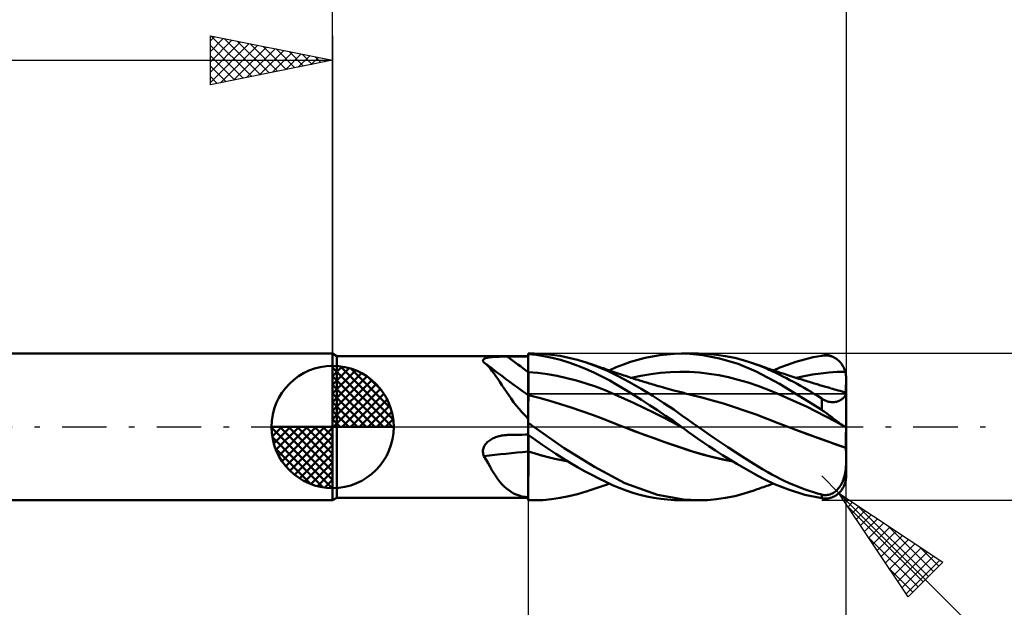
# Model space of a CAD drawing. Header units: millimetres. Extents: x -53 to 71, y -37 to 40.
# Tile 3 of 5: x -13 to 27, y -7 to 17. Entities that reach past the tile are written whole.
import ezdxf

# ---------------------------------------------------------------- set-up
doc = ezdxf.new("R2010")
doc.units = ezdxf.units.MM
doc.header["$LTSCALE"] = 4.55
doc.linetypes.add('LONGDASH_DASH', pattern=[0.85, 0.4, -0.2, 0.05, -0.2])
for name, color, linetype in [('1', 4, 'CONTINUOUS'), ('2', 7, 'CONTINUOUS'), ('4', 2, 'LONGDASH_DASH'), ('CUT', 1, 'CONTINUOUS'), ('NOCUT', 7, 'CONTINUOUS'), ('SK1', 4, 'CONTINUOUS'), ('SK2', 7, 'CONTINUOUS'), ('SK4', 2, 'LONGDASH_DASH')]:
    doc.layers.add(name, color=color, linetype=linetype)

msp = doc.modelspace()

# ---------------------------------------------------------------- linework, layer by layer
at = {"layer": '1', "color": 4, "linetype": 'CONTINUOUS', "lineweight": 50}
for p, q in [((0.173, 2.9), (0, 3)), ((0, -3), (0, 3)), ((0.173, 2.9), (8, 2.9)), ((0.173, -2.9), (0.173, 2.9)), ((6.252, 2.813), (6.283, 2.822)), ((6.283, 2.822), (6.316, 2.83)), ((6.316, 2.83), (6.353, 2.837)), ((6.353, 2.837), (6.391, 2.844)), ((6.391, 2.844), (6.431, 2.849)), ((6.431, 2.849), (6.473, 2.854)), ((6.473, 2.854), (6.516, 2.859)), ((6.516, 2.859), (6.561, 2.863)), ((6.561, 2.863), (6.606, 2.866)), ((6.606, 2.866), (6.652, 2.869)), ((6.652, 2.869), (6.7, 2.871)), ((6.7, 2.871), (6.747, 2.874)), ((6.747, 2.874), (6.796, 2.875)), ((6.796, 2.875), (6.844, 2.877)), ((6.844, 2.877), (6.893, 2.878)), ((6.893, 2.878), (6.943, 2.879)), ((6.943, 2.879), (6.993, 2.88)), ((6.993, 2.88), (7.043, 2.881)), ((7.043, 2.881), (7.093, 2.881)), ((7.093, 2.881), (7.143, 2.881)), ((7.143, 2.881), (7.265, 2.882)), ((7.265, 2.882), (7.388, 2.882)), ((7.388, 2.882), (7.51, 2.882)), ((7.51, 2.882), (7.633, 2.882)), ((7.633, 2.882), (7.755, 2.883)), ((7.755, 2.883), (7.878, 2.883)), ((7.878, 2.883), (8, 2.883)), ((8, 3), (8.231, 3)), ((8, 2.983), (8, 3)), ((8, 2.978), (8, 2.995)), ((8, 2.99), (8, 2.995)), ((8.319, 2.95), (8, 2.983)), ((8, 2.982), (8, 2.983)), ((8, 2.981), (8, 2.982)), ((8, 2.98), (8, 2.981)), ((8, 2.979), (8, 2.98)), ((8, 2.98), (8, 2.98)), ((8, 2.978), (8, 2.979)), ((8.001, 2.873), (8, 2.978)), ((8.001, 2.873), (8, 2.978)), ((8, 2.965), (8, 2.978)), ((8, 2.951), (8, 2.965)), ((8, 2.938), (8, 2.951)), ((8, 2.924), (8, 2.938)), ((8, 2.91), (8, 2.924)), ((8, 2.897), (8, 2.91)), ((8, 2.883), (8, 2.897)), ((8, 2.883), (8, 2.883)), ((8, 2.495), (8, 2.883)), ((8.001, 2.768), (8.001, 2.873)), ((8.001, 2.768), (8.001, 2.873)), ((8.599, 2.988), (8.255, 3)), ((8.64, 2.898), (8.319, 2.95)), ((8.949, 2.956), (8.599, 2.988)), ((8.975, 2.828), (8.64, 2.898)), ((9.302, 2.904), (8.949, 2.956)), ((9.316, 2.741), (8.975, 2.828)), ((9.657, 2.834), (9.302, 2.904)), ((10.011, 2.746), (9.657, 2.834)), ((12.485, 2.748), (12.782, 2.823)), ((12.782, 2.823), (13.079, 2.885)), ((13.079, 2.885), (13.377, 2.934)), ((13.377, 2.934), (13.674, 2.97)), ((13.674, 2.97), (13.971, 2.992)), ((13.971, 2.992), (14.265, 3)), ((14.615, 2.99), (14.265, 3)), ((14.274, 3), (14.947, 3)), ((15.134, 2.936), (14.615, 2.99)), ((15.327, 2.988), (14.958, 3)), ((15.826, 2.801), (15.134, 2.936)), ((15.699, 2.955), (15.327, 2.988)), ((16.072, 2.9), (15.699, 2.955)), ((16.443, 2.825), (16.072, 2.9)), ((16.792, 2.734), (16.443, 2.825)), ((19.295, 2.766), (19.649, 2.851)), ((19.649, 2.851), (20, 2.917)), ((20, 2.917), (20.053, 2.924)), ((20.053, 2.924), (20.106, 2.928)), ((20.106, 2.928), (20.158, 2.929)), ((20.21, 2.926), (20.158, 2.929)), ((20.262, 2.92), (20.21, 2.926)), ((20.313, 2.911), (20.262, 2.92)), ((20.364, 2.899), (20.313, 2.911)), ((20.414, 2.883), (20.364, 2.899)), ((20.463, 2.863), (20.414, 2.883)), ((20.511, 2.841), (20.463, 2.863)), ((20.558, 2.815), (20.511, 2.841)), ((6.148, 2.717), (6.149, 2.734)), ((6.152, 2.699), (6.148, 2.717)), ((6.149, 2.734), (6.155, 2.75)), ((6.161, 2.681), (6.152, 2.699)), ((6.155, 2.75), (6.165, 2.765)), ((6.173, 2.663), (6.161, 2.681)), ((6.165, 2.765), (6.181, 2.778)), ((6.19, 2.644), (6.173, 2.663)), ((6.181, 2.778), (6.2, 2.791)), ((6.274, 2.572), (6.19, 2.644)), ((6.2, 2.791), (6.224, 2.802)), ((6.224, 2.802), (6.252, 2.813)), ((6.356, 2.491), (6.274, 2.572)), ((6.437, 2.401), (6.356, 2.491)), ((8, 2.459), (8, 2.495)), ((8, 2.424), (8, 2.459)), ((8, 2.388), (8, 2.424)), ((8.002, 2.664), (8.001, 2.768)), ((8.002, 2.664), (8.001, 2.768)), ((8.003, 2.559), (8.002, 2.664)), ((8.003, 2.559), (8.002, 2.664)), ((8.003, 2.454), (8.003, 2.559)), ((8.003, 2.454), (8.003, 2.559)), ((8.004, 2.349), (8.003, 2.454)), ((8.004, 2.349), (8.003, 2.454)), ((9.658, 2.637), (9.316, 2.741)), ((10, 2.518), (9.658, 2.637)), ((10.34, 2.384), (10, 2.518)), ((10.364, 2.64), (10.011, 2.746)), ((10.806, 2.48), (10.364, 2.64)), ((10.42, 2.621), (10.364, 2.64)), ((10.476, 2.603), (10.42, 2.621)), ((10.551, 2.578), (10.476, 2.603)), ((10.627, 2.553), (10.551, 2.578)), ((10.702, 2.528), (10.627, 2.553)), ((10.777, 2.502), (10.702, 2.528)), ((10.853, 2.477), (10.777, 2.502)), ((11.243, 2.291), (10.806, 2.48)), ((10.928, 2.451), (10.853, 2.477)), ((11.003, 2.425), (10.928, 2.451)), ((11.078, 2.399), (11.003, 2.425)), ((11.315, 2.316), (11.602, 2.443)), ((11.602, 2.443), (11.895, 2.559)), ((11.895, 2.559), (12.189, 2.66)), ((12.189, 2.66), (12.485, 2.748)), ((16.58, 2.577), (15.826, 2.801)), ((17.326, 2.271), (16.58, 2.577)), ((17.096, 2.64), (16.792, 2.734)), ((17.439, 2.515), (17.096, 2.64)), ((17.191, 2.608), (17.096, 2.64)), ((17.285, 2.575), (17.191, 2.608)), ((17.349, 2.554), (17.285, 2.575)), ((17.412, 2.532), (17.349, 2.554)), ((17.475, 2.51), (17.412, 2.532)), ((17.683, 2.413), (17.439, 2.515)), ((17.538, 2.488), (17.475, 2.51)), ((17.601, 2.465), (17.538, 2.488)), ((17.664, 2.443), (17.601, 2.465)), ((17.727, 2.421), (17.664, 2.443)), ((17.79, 2.398), (17.727, 2.421)), ((18.027, 2.316), (18.291, 2.43)), ((18.291, 2.43), (18.598, 2.548)), ((18.598, 2.548), (18.941, 2.665)), ((18.941, 2.665), (19.295, 2.766)), ((20.604, 2.785), (20.558, 2.815)), ((20.648, 2.752), (20.604, 2.785)), ((20.691, 2.716), (20.648, 2.752)), ((20.732, 2.677), (20.691, 2.716)), ((20.77, 2.634), (20.732, 2.677)), ((20.807, 2.588), (20.77, 2.634)), ((20.841, 2.54), (20.807, 2.588)), ((20.872, 2.488), (20.841, 2.54)), ((20.901, 2.434), (20.872, 2.488)), ((20.926, 2.377), (20.901, 2.434)), ((6.517, 2.303), (6.437, 2.401)), ((6.597, 2.198), (6.517, 2.303)), ((6.678, 2.085), (6.597, 2.198)), ((6.759, 1.966), (6.678, 2.085)), ((8, 2.352), (8, 2.388)), ((8, 2.316), (8, 2.352)), ((8, 2.281), (8, 2.316)), ((8, 2.245), (8, 2.281)), ((8.001, 2.245), (8, 2.245)), ((8, 2.207), (8, 2.245)), ((8, 2.169), (8, 2.207)), ((8, 2.13), (8, 2.169)), ((8, 2.092), (8, 2.13)), ((8, 2.054), (8, 2.092)), ((8, 2.017), (8, 2.054)), ((8, 1.979), (8, 2.017)), ((8.001, 2.245), (8.001, 2.245)), ((8.002, 2.245), (8.001, 2.245)), ((8.003, 2.245), (8.002, 2.245)), ((8.004, 2.245), (8.003, 2.245)), ((8.004, 2.245), (8.004, 2.349)), ((8.004, 2.245), (8.004, 2.349)), ((8.005, 2.206), (8.004, 2.245)), ((8.398, 2.211), (8.004, 2.245)), ((8.004, 2.245), (8.004, 2.245)), ((8.005, 2.167), (8.005, 2.206)), ((8.005, 2.129), (8.005, 2.167)), ((8.005, 2.09), (8.005, 2.129)), ((8.006, 2.052), (8.005, 2.09)), ((8.006, 2.013), (8.006, 2.052)), ((8.006, 1.975), (8.006, 2.013)), ((8.791, 2.158), (8.398, 2.211)), ((9.184, 2.088), (8.791, 2.158)), ((9.577, 2.003), (9.184, 2.088)), ((10.678, 2.235), (10.34, 2.384)), ((11.013, 2.07), (10.678, 2.235)), ((11.334, 1.896), (11.013, 2.07)), ((11.158, 2.371), (11.078, 2.399)), ((11.237, 2.344), (11.158, 2.371)), ((11.317, 2.316), (11.237, 2.344)), ((11.679, 2.074), (11.243, 2.291)), ((11.396, 2.287), (11.317, 2.316)), ((11.476, 2.259), (11.396, 2.287)), ((11.555, 2.231), (11.476, 2.259)), ((11.635, 2.204), (11.555, 2.231)), ((11.714, 2.177), (11.635, 2.204)), ((12.139, 1.827), (11.679, 2.074)), ((11.773, 2.157), (11.714, 2.177)), ((11.843, 2.133), (11.773, 2.157)), ((11.913, 2.109), (11.843, 2.133)), ((11.983, 2.086), (11.913, 2.109)), ((12.053, 2.063), (11.983, 2.086)), ((12.123, 2.04), (12.053, 2.063)), ((12.193, 2.017), (12.123, 2.04)), ((12.263, 1.994), (12.193, 2.017)), ((12.213, 2.01), (12.611, 2.096)), ((12.611, 2.096), (13.009, 2.163)), ((13.009, 2.163), (13.407, 2.213)), ((13.407, 2.213), (13.805, 2.245)), ((13.805, 2.245), (14.203, 2.258)), ((14.601, 2.251), (14.203, 2.258)), ((14.998, 2.223), (14.601, 2.251)), ((15.396, 2.177), (14.998, 2.223)), ((15.794, 2.113), (15.396, 2.177)), ((16.192, 2.033), (15.794, 2.113)), ((16.59, 1.935), (16.192, 2.033)), ((18.276, 1.769), (17.326, 2.271)), ((17.836, 2.344), (17.683, 2.413)), ((17.847, 2.378), (17.79, 2.398)), ((17.979, 2.279), (17.836, 2.344)), ((17.905, 2.358), (17.847, 2.378)), ((17.979, 2.333), (17.905, 2.358)), ((18.054, 2.307), (17.979, 2.333)), ((18.122, 2.212), (17.979, 2.279)), ((18.128, 2.282), (18.054, 2.307)), ((18.267, 2.142), (18.122, 2.212)), ((18.203, 2.256), (18.128, 2.282)), ((18.277, 2.231), (18.203, 2.256)), ((18.411, 2.07), (18.267, 2.142)), ((18.352, 2.206), (18.277, 2.231)), ((18.426, 2.181), (18.352, 2.206)), ((18.556, 1.996), (18.411, 2.07)), ((18.501, 2.157), (18.426, 2.181)), ((18.581, 2.13), (18.501, 2.157)), ((18.661, 2.104), (18.581, 2.13)), ((18.742, 2.078), (18.661, 2.104)), ((18.822, 2.052), (18.742, 2.078)), ((18.902, 2.027), (18.822, 2.052)), ((18.982, 2.001), (18.902, 2.027)), ((18.953, 2.011), (19.289, 2.083)), ((19.289, 2.083), (19.624, 2.143)), ((19.624, 2.143), (19.96, 2.192)), ((19.96, 2.192), (20.295, 2.228)), ((20.295, 2.228), (20.631, 2.25)), ((20.631, 2.25), (20.966, 2.258)), ((20.948, 2.319), (20.926, 2.377)), ((20.966, 2.258), (20.948, 2.319)), ((20.975, 2.22), (20.966, 2.258)), ((20.983, 2.183), (20.975, 2.22)), ((20.989, 2.145), (20.983, 2.183)), ((20.994, 2.108), (20.989, 2.145)), ((20.997, 2.072), (20.994, 2.108)), ((20.999, 2.035), (20.997, 2.072)), ((21, 1.999), (20.999, 2.035)), ((6.842, 1.841), (6.759, 1.966)), ((6.927, 1.711), (6.842, 1.841)), ((7.015, 1.578), (6.927, 1.711)), ((8, 1.942), (8, 1.979)), ((8, 1.905), (8, 1.942)), ((8, 1.869), (8, 1.905)), ((8, 1.833), (8, 1.869)), ((8, 1.798), (8, 1.833)), ((8, 1.764), (8, 1.798)), ((8, 1.73), (8, 1.764)), ((8, 1.698), (8, 1.73)), ((8, 1.666), (8, 1.698)), ((8, 1.635), (8, 1.666)), ((8, 1.605), (8, 1.635)), ((8.006, 1.938), (8.006, 1.975)), ((8.007, 1.901), (8.006, 1.938)), ((8.007, 1.864), (8.007, 1.901)), ((8.007, 1.828), (8.007, 1.864)), ((8.007, 1.792), (8.007, 1.828)), ((8.007, 1.758), (8.007, 1.792)), ((8.008, 1.724), (8.007, 1.758)), ((8.008, 1.691), (8.008, 1.724)), ((8.008, 1.659), (8.008, 1.691)), ((8.008, 1.628), (8.008, 1.659)), ((8.008, 1.598), (8.008, 1.628)), ((9.971, 1.902), (9.577, 2.003)), ((10.364, 1.785), (9.971, 1.902)), ((10.757, 1.651), (10.364, 1.785)), ((11.15, 1.501), (10.757, 1.651)), ((11.653, 1.711), (11.334, 1.896)), ((11.977, 1.516), (11.653, 1.711)), ((12.613, 1.558), (12.139, 1.827)), ((12.333, 1.972), (12.263, 1.994)), ((12.413, 1.947), (12.333, 1.972)), ((12.492, 1.922), (12.413, 1.947)), ((12.55, 1.904), (12.492, 1.922)), ((12.607, 1.886), (12.55, 1.904)), ((12.665, 1.868), (12.607, 1.886)), ((12.722, 1.851), (12.665, 1.868)), ((12.78, 1.833), (12.722, 1.851)), ((12.837, 1.816), (12.78, 1.833)), ((12.895, 1.799), (12.837, 1.816)), ((12.952, 1.781), (12.895, 1.799)), ((13.021, 1.761), (12.952, 1.781)), ((13.089, 1.741), (13.021, 1.761)), ((13.158, 1.721), (13.089, 1.741)), ((13.226, 1.701), (13.158, 1.721)), ((13.312, 1.676), (13.226, 1.701)), ((13.399, 1.651), (13.312, 1.676)), ((13.485, 1.627), (13.399, 1.651)), ((13.571, 1.603), (13.485, 1.627)), ((16.988, 1.819), (16.59, 1.935)), ((17.385, 1.685), (16.988, 1.819)), ((17.783, 1.532), (17.385, 1.685)), ((20, 0.7), (18.276, 1.769)), ((18.701, 1.921), (18.556, 1.996)), ((18.847, 1.843), (18.701, 1.921)), ((18.992, 1.764), (18.847, 1.843)), ((19.062, 1.976), (18.982, 2.001)), ((19.136, 1.683), (18.992, 1.764)), ((19.143, 1.951), (19.062, 1.976)), ((19.281, 1.601), (19.136, 1.683)), ((19.233, 1.923), (19.143, 1.951)), ((19.299, 1.902), (19.233, 1.923)), ((19.365, 1.882), (19.299, 1.902)), ((19.432, 1.862), (19.365, 1.882)), ((19.498, 1.841), (19.432, 1.862)), ((19.564, 1.821), (19.498, 1.841)), ((19.63, 1.801), (19.564, 1.821)), ((19.696, 1.781), (19.63, 1.801)), ((19.762, 1.762), (19.696, 1.781)), ((19.812, 1.747), (19.762, 1.762)), ((19.863, 1.731), (19.812, 1.747)), ((19.913, 1.716), (19.863, 1.731)), ((19.964, 1.702), (19.913, 1.716)), ((20.016, 1.686), (19.964, 1.702)), ((20.068, 1.671), (20.016, 1.686)), ((20.12, 1.655), (20.068, 1.671)), ((20.172, 1.64), (20.12, 1.655)), ((20.224, 1.625), (20.172, 1.64)), ((20.277, 1.61), (20.224, 1.625)), ((20.994, 1.607), (20.995, 1.647)), ((20.994, 1.607), (20.995, 1.647)), ((20.995, 1.691), (20.996, 1.737)), ((20.995, 1.691), (20.996, 1.737)), ((20.995, 1.647), (20.995, 1.691)), ((20.995, 1.647), (20.995, 1.691)), ((20.996, 1.737), (20.997, 1.785)), ((20.996, 1.737), (20.997, 1.785)), ((20.997, 1.785), (20.998, 1.836)), ((20.997, 1.785), (20.998, 1.836)), ((20.998, 1.889), (20.999, 1.943)), ((20.998, 1.889), (20.999, 1.943)), ((20.998, 1.836), (20.998, 1.889)), ((20.998, 1.836), (20.998, 1.889)), ((20.999, 1.943), (21, 1.999)), ((20.999, 1.943), (21, 1.999)), ((21, 2), (21, 2)), ((21, 1.999), (21, 2)), ((21, 1.943), (21, 1.999)), ((21, 1.889), (21, 1.943)), ((21, 1.836), (21, 1.889)), ((21, 1.785), (21, 1.836)), ((21, 1.736), (21, 1.785)), ((21, 1.69), (21, 1.736)), ((21, 1.647), (21, 1.69)), ((21, 1.606), (21, 1.647)), ((7.105, 1.441), (7.015, 1.578)), ((7.2, 1.302), (7.105, 1.441)), ((7.298, 1.161), (7.2, 1.302)), ((8, 1.576), (8, 1.605)), ((8, 1.549), (8, 1.576)), ((8, 1.522), (8, 1.549)), ((8, 1.497), (8, 1.522)), ((8, 1.473), (8, 1.497)), ((8, 1.451), (8, 1.473)), ((8, 1.43), (8, 1.451)), ((8, 1.41), (8, 1.43)), ((8, 1.392), (8, 1.41)), ((8, 1.375), (8, 1.392)), ((8, 1.359), (8, 1.375)), ((8, 1.346), (8, 1.359)), ((8, 1.334), (8, 1.346)), ((8, 1.323), (8, 1.334)), ((8, 1.314), (8, 1.323)), ((8, 1.307), (8, 1.314)), ((8, 1.302), (8, 1.307)), ((8.004, 1.304), (8, 1.305)), ((8, 1.3), (8, 1.305)), ((8, 1.29), (8, 1.3)), ((8, 1.274), (8, 1.29)), ((8, 1.253), (8, 1.274)), ((8, 1.227), (8, 1.253)), ((8, 1.195), (8, 1.227)), ((8.005, 1.304), (8.004, 1.304)), ((8.007, 1.303), (8.005, 1.304)), ((8.005, 1.173), (8.006, 1.211)), ((8.005, 1.173), (8.006, 1.211)), ((8.006, 1.242), (8.007, 1.267)), ((8.006, 1.242), (8.007, 1.267)), ((8.006, 1.211), (8.006, 1.242)), ((8.006, 1.211), (8.006, 1.242)), ((8.008, 1.303), (8.007, 1.303)), ((8.007, 1.286), (8.008, 1.297)), ((8.007, 1.286), (8.008, 1.297)), ((8.007, 1.267), (8.007, 1.286)), ((8.007, 1.267), (8.007, 1.286)), ((8.008, 1.569), (8.008, 1.598)), ((8.008, 1.541), (8.008, 1.569)), ((8.008, 1.515), (8.008, 1.541)), ((8.009, 1.489), (8.008, 1.515)), ((8.008, 1.318), (8.009, 1.328)), ((8.008, 1.309), (8.008, 1.318)), ((8.008, 1.303), (8.008, 1.309)), ((8.444, 1.189), (8.008, 1.303)), ((8.008, 1.297), (8.008, 1.303)), ((8.008, 1.297), (8.008, 1.303)), ((8.009, 1.466), (8.009, 1.489)), ((8.009, 1.443), (8.009, 1.466)), ((8.009, 1.422), (8.009, 1.443)), ((8.009, 1.402), (8.009, 1.422)), ((8.009, 1.384), (8.009, 1.402)), ((8.009, 1.368), (8.009, 1.384)), ((8.009, 1.353), (8.009, 1.368)), ((8.009, 1.339), (8.009, 1.353)), ((8.009, 1.328), (8.009, 1.339)), ((11.544, 1.332), (11.15, 1.501)), ((11.937, 1.156), (11.544, 1.332)), ((12.304, 1.316), (11.977, 1.516)), ((12.632, 1.11), (12.304, 1.316)), ((13.089, 1.272), (12.613, 1.558)), ((13.551, 0.978), (13.089, 1.272)), ((13.666, 1.576), (13.571, 1.603)), ((13.761, 1.55), (13.666, 1.576)), ((13.856, 1.524), (13.761, 1.55)), ((13.951, 1.499), (13.856, 1.524)), ((14.011, 1.483), (13.951, 1.499)), ((14.071, 1.467), (14.011, 1.483)), ((14.131, 1.451), (14.071, 1.467)), ((14.191, 1.435), (14.131, 1.451)), ((14.248, 1.42), (14.191, 1.435)), ((14.305, 1.405), (14.248, 1.42)), ((14.362, 1.391), (14.305, 1.405)), ((14.419, 1.376), (14.362, 1.391)), ((14.477, 1.362), (14.419, 1.376)), ((14.534, 1.347), (14.477, 1.362)), ((14.591, 1.333), (14.534, 1.347)), ((14.648, 1.319), (14.591, 1.333)), ((15.094, 1.208), (14.648, 1.319)), ((18.181, 1.368), (17.783, 1.532)), ((18.579, 1.196), (18.181, 1.368)), ((19.425, 1.517), (19.281, 1.601)), ((19.569, 1.432), (19.425, 1.517)), ((19.713, 1.344), (19.569, 1.432)), ((19.857, 1.255), (19.713, 1.344)), ((20, 1.164), (19.857, 1.255)), ((20.329, 1.595), (20.277, 1.61)), ((20.381, 1.58), (20.329, 1.595)), ((20.453, 1.559), (20.381, 1.58)), ((20.525, 1.539), (20.453, 1.559)), ((20.597, 1.518), (20.525, 1.539)), ((20.669, 1.498), (20.597, 1.518)), ((20.751, 1.475), (20.669, 1.498)), ((20.833, 1.452), (20.751, 1.475)), ((20.914, 1.43), (20.833, 1.452)), ((20.89, 1.191), (20.913, 1.214)), ((20.913, 1.214), (20.932, 1.238)), ((20.996, 1.409), (20.914, 1.43)), ((20.932, 1.238), (20.95, 1.261)), ((20.95, 1.261), (20.965, 1.283)), ((20.965, 1.283), (20.977, 1.305)), ((20.977, 1.305), (20.987, 1.325)), ((20.987, 1.325), (20.994, 1.344)), ((20.993, 1.506), (20.994, 1.536)), ((20.993, 1.506), (20.994, 1.536)), ((20.993, 1.479), (20.993, 1.506)), ((20.993, 1.479), (20.993, 1.506)), ((20.993, 1.456), (20.993, 1.479)), ((20.993, 1.456), (20.993, 1.479)), ((20.993, 1.436), (20.993, 1.456)), ((20.993, 1.436), (20.993, 1.456)), ((20.993, 1.421), (20.993, 1.436)), ((20.993, 1.421), (20.993, 1.436)), ((20.994, 1.409), (20.993, 1.421)), ((20.994, 1.409), (20.993, 1.421)), ((20.994, 1.57), (20.994, 1.607)), ((20.994, 1.57), (20.994, 1.607)), ((20.994, 1.536), (20.994, 1.57)), ((20.994, 1.536), (20.994, 1.57)), ((20.994, 1.344), (20.999, 1.362)), ((20.997, 1.408), (20.996, 1.409)), ((20.997, 1.408), (20.996, 1.409)), ((20.997, 1.408), (20.996, 1.409)), ((20.998, 1.405), (20.997, 1.408)), ((20.998, 1.405), (20.997, 1.408)), ((20.998, 1.408), (20.997, 1.408)), ((20.999, 1.408), (20.998, 1.408)), ((20.998, 1.408), (20.998, 1.408)), ((20.998, 1.4), (20.998, 1.405)), ((20.998, 1.4), (20.998, 1.405)), ((20.999, 1.394), (20.998, 1.4)), ((20.999, 1.394), (20.998, 1.4)), ((21, 1.408), (20.999, 1.408)), ((20.999, 1.408), (20.999, 1.408)), ((20.999, 1.386), (20.999, 1.394)), ((20.999, 1.386), (20.999, 1.394)), ((21, 1.377), (20.999, 1.386)), ((21, 1.377), (20.999, 1.386)), ((20.999, 1.362), (21, 1.377)), ((21, 1.569), (21, 1.606)), ((21, 1.535), (21, 1.569)), ((21, 1.504), (21, 1.535)), ((21, 1.477), (21, 1.504)), ((21, 1.454), (21, 1.477)), ((21, 1.435), (21, 1.454)), ((21, 1.419), (21, 1.435)), ((21, 1.408), (21, 1.419)), ((21, -2), (21, 1.408)), ((7.403, 1.019), (7.298, 1.161)), ((7.512, 0.878), (7.403, 1.019)), ((7.625, 0.739), (7.512, 0.878)), ((8, 1.157), (8, 1.195)), ((8, 1.115), (8, 1.157)), ((8, 1.067), (8, 1.115)), ((8, 1.014), (8, 1.067)), ((8, 0.957), (8, 1.014)), ((8, 0.895), (8, 0.957)), ((8, 0.828), (8, 0.895)), ((8, 0.756), (8, 0.828)), ((8.002, 0.743), (8.003, 0.822)), ((8.002, 0.743), (8.003, 0.821)), ((8.003, 0.894), (8.004, 0.962)), ((8.003, 0.894), (8.004, 0.961)), ((8.003, 0.821), (8.003, 0.894)), ((8.003, 0.822), (8.003, 0.894)), ((8.004, 1.023), (8.005, 1.079)), ((8.004, 1.023), (8.005, 1.079)), ((8.004, 0.962), (8.004, 1.023)), ((8.004, 0.961), (8.004, 1.023)), ((8.005, 1.129), (8.005, 1.173)), ((8.005, 1.129), (8.005, 1.173)), ((8.005, 1.079), (8.005, 1.129)), ((8.005, 1.079), (8.005, 1.129)), ((8.88, 1.065), (8.444, 1.189)), ((9.315, 0.934), (8.88, 1.065)), ((9.751, 0.796), (9.315, 0.934)), ((12.33, 0.974), (11.937, 1.156)), ((12.723, 0.788), (12.33, 0.974)), ((12.961, 0.899), (12.632, 1.11)), ((13.29, 0.682), (12.961, 0.899)), ((13.953, 0.709), (13.551, 0.978)), ((15.54, 1.087), (15.094, 1.208)), ((15.986, 0.956), (15.54, 1.087)), ((16.432, 0.816), (15.986, 0.956)), ((16.878, 0.666), (16.432, 0.816)), ((18.977, 1.018), (18.579, 1.196)), ((19.375, 0.832), (18.977, 1.018)), ((19.773, 0.638), (19.375, 0.832)), ((20.045, 1.136), (20, 1.164)), ((20, 0.7), (20, 1.164)), ((20.091, 1.11), (20.045, 1.136)), ((20.138, 1.087), (20.091, 1.11)), ((20.187, 1.066), (20.138, 1.087)), ((20.236, 1.048), (20.187, 1.066)), ((20.286, 1.033), (20.236, 1.048)), ((20.336, 1.022), (20.286, 1.033)), ((20.385, 1.015), (20.336, 1.022)), ((20.433, 1.012), (20.385, 1.015)), ((20.433, 1.012), (20.48, 1.012)), ((20.48, 1.012), (20.524, 1.015)), ((20.524, 1.015), (20.566, 1.022)), ((20.566, 1.022), (20.606, 1.03)), ((20.606, 1.03), (20.644, 1.041)), ((20.644, 1.041), (20.679, 1.054)), ((20.679, 1.054), (20.714, 1.069)), ((20.714, 1.069), (20.748, 1.086)), ((20.748, 1.086), (20.78, 1.104)), ((20.78, 1.104), (20.81, 1.124)), ((20.81, 1.124), (20.839, 1.146)), ((20.839, 1.146), (20.866, 1.168)), ((20.866, 1.168), (20.89, 1.191)), ((7.744, 0.603), (7.625, 0.739)), ((7.869, 0.47), (7.744, 0.603)), ((8, 0.339), (7.869, 0.47)), ((8, 0.681), (8, 0.756)), ((8, 0.601), (8, 0.681)), ((8, 0.517), (8, 0.601)), ((8, 0.43), (8, 0.517)), ((8, 0.339), (8, 0.43)), ((8.001, 0.479), (8.002, 0.572)), ((8.001, 0.48), (8.002, 0.572)), ((8.001, 0.383), (8.001, 0.48)), ((8.001, 0.383), (8.001, 0.479)), ((8.002, 0.66), (8.002, 0.743)), ((8.002, 0.66), (8.002, 0.743)), ((8.002, 0.572), (8.002, 0.66)), ((8.002, 0.572), (8.002, 0.66)), ((10.186, 0.65), (9.751, 0.796)), ((10.622, 0.496), (10.186, 0.65)), ((11.058, 0.332), (10.622, 0.496)), ((13.117, 0.596), (12.723, 0.788)), ((13.51, 0.398), (13.117, 0.596)), ((13.619, 0.46), (13.29, 0.682)), ((13.948, 0.232), (13.619, 0.46)), ((14.286, 0.476), (13.953, 0.709)), ((14.545, 0.289), (14.286, 0.476)), ((17.324, 0.504), (16.878, 0.666)), ((17.77, 0.332), (17.324, 0.504)), ((20.17, 0.435), (19.773, 0.638)), ((20.053, 0.664), (20, 0.7)), ((20.106, 0.627), (20.053, 0.664)), ((20.158, 0.59), (20.106, 0.627)), ((20.21, 0.552), (20.158, 0.59)), ((20.568, 0.223), (20.17, 0.435)), ((20.262, 0.514), (20.21, 0.552)), ((20.313, 0.476), (20.262, 0.514)), ((20.364, 0.438), (20.313, 0.476)), ((20.414, 0.4), (20.364, 0.438)), ((8, 0.282), (8.001, 0.383)), ((8, 0.282), (8.001, 0.383)), ((8, -3), (8, 0.339)), ((8, 0.177), (8, 0.282)), ((8, 0.177), (8, 0.282)), ((8.034, 0.144), (8, 0.168)), ((8.067, 0.12), (8.034, 0.144)), ((8.1, 0.096), (8.067, 0.12)), ((8.133, 0.072), (8.1, 0.096)), ((8.166, 0.048), (8.133, 0.072)), ((8.199, 0.024), (8.166, 0.048)), ((8.231, 0), (8.199, 0.024)), ((11.494, 0.161), (11.058, 0.332)), ((11.929, -0.01), (11.494, 0.161)), ((13.903, 0.194), (13.51, 0.398)), ((14.296, -0.016), (13.903, 0.194)), ((14.274, 0), (13.948, 0.232)), ((14.747, 0.142), (14.545, 0.289)), ((14.946, 0), (14.747, 0.142)), ((15.55, -0.42), (14.946, 0)), ((18.215, 0.159), (17.77, 0.332)), ((18.661, -0.01), (18.215, 0.159)), ((20.463, 0.363), (20.414, 0.4)), ((20.511, 0.326), (20.463, 0.363)), ((20.558, 0.291), (20.511, 0.326)), ((20.604, 0.257), (20.558, 0.291)), ((20.966, 0.004), (20.568, 0.223)), ((20.648, 0.223), (20.604, 0.257)), ((20.691, 0.192), (20.648, 0.223)), ((20.732, 0.162), (20.691, 0.192)), ((20.77, 0.133), (20.732, 0.162)), ((20.807, 0.108), (20.77, 0.133)), ((20.841, 0.084), (20.807, 0.108)), ((20.872, 0.063), (20.841, 0.084)), ((20.901, 0.044), (20.872, 0.063)), ((20.926, 0.028), (20.901, 0.044)), ((20.948, 0.015), (20.926, 0.028)), ((20.966, 0.004), (20.948, 0.015)), ((20.975, -0.002), (20.966, 0.004)), ((6.665, -0.419), (6.713, -0.402)), ((6.713, -0.402), (6.762, -0.386)), ((6.762, -0.386), (6.811, -0.373)), ((6.811, -0.373), (6.86, -0.361)), ((6.86, -0.361), (6.91, -0.352)), ((6.91, -0.352), (6.96, -0.343)), ((6.96, -0.343), (7.011, -0.337)), ((7.011, -0.337), (7.033, -0.335)), ((7.033, -0.335), (7.055, -0.333)), ((7.055, -0.333), (7.077, -0.331)), ((7.077, -0.331), (7.099, -0.33)), ((7.099, -0.33), (7.121, -0.329)), ((7.121, -0.329), (7.143, -0.328)), ((7.143, -0.328), (7.265, -0.326)), ((7.265, -0.326), (7.388, -0.323)), ((7.388, -0.323), (7.51, -0.321)), ((7.51, -0.321), (7.633, -0.318)), ((7.633, -0.318), (7.755, -0.316)), ((7.755, -0.316), (7.878, -0.313)), ((7.878, -0.313), (8, -0.311)), ((8.275, -0.516), (8, -0.319)), ((8.007, -0.341), (8.007, -0.324)), ((8.007, -0.341), (8.007, -0.324)), ((8.008, -0.361), (8.007, -0.341)), ((8.008, -0.361), (8.007, -0.341)), ((8.008, -0.381), (8.008, -0.361)), ((8.008, -0.381), (8.008, -0.361)), ((8.008, -0.404), (8.008, -0.381)), ((8.008, -0.404), (8.008, -0.381)), ((9.467, -0.86), (8.231, 0)), ((12.334, -0.164), (11.929, -0.01)), ((12.379, -0.181), (11.929, -0.01)), ((12.739, -0.315), (12.334, -0.164)), ((12.83, -0.347), (12.379, -0.181)), ((13.144, -0.462), (12.739, -0.315)), ((13.281, -0.51), (12.83, -0.347)), ((14.278, -0.003), (14.274, 0)), ((14.285, -0.008), (14.278, -0.003)), ((14.289, -0.011), (14.285, -0.008)), ((14.292, -0.014), (14.289, -0.011)), ((14.296, -0.016), (14.292, -0.014)), ((14.419, -0.105), (14.296, -0.016)), ((14.559, -0.208), (14.419, -0.105)), ((14.727, -0.329), (14.559, -0.208)), ((14.922, -0.467), (14.727, -0.329)), ((19.05, -0.155), (18.661, -0.01)), ((19.057, -0.157), (18.661, -0.01)), ((19.439, -0.299), (19.05, -0.155)), ((19.45, -0.303), (19.057, -0.157)), ((19.828, -0.441), (19.439, -0.299)), ((19.839, -0.444), (19.45, -0.303)), ((20.983, -0.009), (20.975, -0.002)), ((20.989, -0.017), (20.983, -0.009)), ((20.994, -0.025), (20.989, -0.017)), ((20.997, -0.034), (20.994, -0.025)), ((20.994, -0.337), (20.995, -0.294)), ((20.994, -0.337), (20.995, -0.294)), ((20.994, -0.382), (20.994, -0.337)), ((20.994, -0.382), (20.994, -0.337)), ((20.994, -0.429), (20.994, -0.382)), ((20.994, -0.429), (20.994, -0.382)), ((20.995, -0.253), (20.996, -0.216)), ((20.995, -0.253), (20.996, -0.216)), ((20.995, -0.294), (20.995, -0.253)), ((20.995, -0.294), (20.995, -0.253)), ((20.996, -0.181), (20.997, -0.149)), ((20.996, -0.181), (20.997, -0.149)), ((20.996, -0.216), (20.996, -0.181)), ((20.996, -0.216), (20.996, -0.181)), ((20.999, -0.044), (20.997, -0.034)), ((20.997, -0.149), (20.998, -0.121)), ((20.997, -0.149), (20.998, -0.121)), ((20.998, -0.095), (20.999, -0.073)), ((20.998, -0.095), (20.999, -0.073)), ((20.998, -0.121), (20.998, -0.095)), ((20.998, -0.121), (20.998, -0.095)), ((21, -0.055), (20.999, -0.044)), ((20.999, -0.073), (21, -0.055)), ((20.999, -0.073), (21, -0.055)), ((6.182, -0.827), (6.203, -0.783)), ((6.203, -0.783), (6.228, -0.741)), ((6.228, -0.741), (6.256, -0.701)), ((6.256, -0.701), (6.288, -0.663)), ((6.288, -0.663), (6.322, -0.627)), ((6.322, -0.627), (6.36, -0.594)), ((6.36, -0.594), (6.399, -0.562)), ((6.399, -0.562), (6.44, -0.533)), ((6.44, -0.533), (6.483, -0.506)), ((6.483, -0.506), (6.527, -0.481)), ((6.527, -0.481), (6.572, -0.458)), ((6.572, -0.458), (6.618, -0.438)), ((6.618, -0.438), (6.665, -0.419)), ((8.008, -0.427), (8.008, -0.404)), ((8.008, -0.427), (8.008, -0.404)), ((8.008, -0.453), (8.008, -0.427)), ((8.008, -0.453), (8.008, -0.427)), ((8.008, -0.479), (8.008, -0.453)), ((8.008, -0.479), (8.008, -0.453)), ((8.008, -0.507), (8.008, -0.479)), ((8.008, -0.507), (8.008, -0.479)), ((8.008, -0.536), (8.008, -0.507)), ((8.008, -0.536), (8.008, -0.507)), ((8.009, -0.567), (8.008, -0.536)), ((8.009, -0.567), (8.008, -0.536)), ((8.009, -0.598), (8.009, -0.567)), ((8.009, -0.598), (8.009, -0.567)), ((8.009, -0.631), (8.009, -0.598)), ((8.009, -0.631), (8.009, -0.598)), ((8.009, -0.664), (8.009, -0.631)), ((8.009, -0.664), (8.009, -0.631)), ((8.009, -0.699), (8.009, -0.664)), ((8.009, -0.699), (8.009, -0.664)), ((8.009, -0.734), (8.009, -0.699)), ((8.009, -0.734), (8.009, -0.699)), ((8.009, -0.771), (8.009, -0.734)), ((8.009, -0.771), (8.009, -0.734)), ((8.009, -0.807), (8.009, -0.771)), ((8.009, -0.807), (8.009, -0.771)), ((8.55, -0.712), (8.275, -0.516)), ((8.836, -0.908), (8.55, -0.712)), ((13.549, -0.606), (13.144, -0.462)), ((13.734, -0.669), (13.281, -0.51)), ((13.954, -0.747), (13.549, -0.606)), ((14.186, -0.824), (13.734, -0.669)), ((14.359, -0.884), (13.954, -0.747)), ((15.143, -0.621), (14.922, -0.467)), ((15.39, -0.789), (15.143, -0.621)), ((15.662, -0.968), (15.39, -0.789)), ((16.159, -0.826), (15.55, -0.42)), ((20.217, -0.583), (19.828, -0.441)), ((20.228, -0.585), (19.839, -0.444)), ((20.606, -0.723), (20.217, -0.583)), ((20.614, -0.724), (20.228, -0.585)), ((20.994, -0.859), (20.606, -0.723)), ((20.994, -0.858), (20.614, -0.724)), ((20.993, -0.478), (20.994, -0.429)), ((20.993, -0.478), (20.994, -0.429)), ((20.993, -0.529), (20.993, -0.478)), ((20.993, -0.529), (20.993, -0.478)), ((20.993, -0.582), (20.993, -0.529)), ((20.993, -0.582), (20.993, -0.529)), ((20.993, -0.636), (20.993, -0.582)), ((20.993, -0.636), (20.993, -0.582)), ((20.993, -0.69), (20.993, -0.636)), ((20.993, -0.69), (20.993, -0.636)), ((20.994, -0.746), (20.993, -0.69)), ((20.994, -0.746), (20.993, -0.69)), ((20.994, -0.802), (20.994, -0.746)), ((20.994, -0.802), (20.994, -0.746)), ((20.994, -0.858), (20.994, -0.802)), ((20.994, -0.858), (20.994, -0.802)), ((6.148, -1.012), (6.149, -0.964)), ((6.152, -1.058), (6.148, -1.012)), ((6.149, -0.964), (6.155, -0.918)), ((6.16, -1.104), (6.152, -1.058)), ((6.155, -0.918), (6.166, -0.872)), ((6.173, -1.148), (6.16, -1.104)), ((6.166, -0.872), (6.182, -0.827)), ((6.19, -1.192), (6.173, -1.148)), ((6.274, -1.34), (6.19, -1.192)), ((8.001, -0.998), (8, -0.997)), ((8.004, -1.001), (8, -1)), ((8.003, -0.998), (8.001, -0.998)), ((8.004, -0.998), (8.003, -0.998)), ((8.005, -0.999), (8.004, -0.998)), ((8.005, -1.001), (8.004, -1.001)), ((8.007, -0.999), (8.005, -0.999)), ((8.007, -1.002), (8.005, -1.001)), ((8.008, -1), (8.007, -0.999)), ((8.008, -1.002), (8.007, -1.002)), ((8.007, -1.252), (8.008, -1.127)), ((8.007, -1.265), (8.008, -1.134)), ((8.008, -0.921), (8.009, -0.883)), ((8.008, -0.921), (8.009, -0.883)), ((8.008, -0.96), (8.008, -0.921)), ((8.008, -0.96), (8.008, -0.921)), ((8.008, -1), (8.008, -0.96)), ((8.008, -1), (8.008, -0.96)), ((8.279, -1.083), (8.008, -1)), ((8.008, -1), (8.008, -1)), ((8.008, -1), (8.008, -1)), ((8.008, -1.001), (8.008, -1)), ((8.008, -1.001), (8.008, -1)), ((8.008, -1), (8.008, -1)), ((8.008, -1), (8.008, -1)), ((8.008, -1.002), (8.008, -1.001)), ((8.008, -1.002), (8.008, -1.001)), ((8.008, -1.001), (8.008, -1.001)), ((8.008, -1.001), (8.008, -1.001)), ((8.28, -1.085), (8.008, -1.002)), ((8.008, -1.002), (8.008, -1.002)), ((8.008, -1.134), (8.008, -1.002)), ((8.008, -1.127), (8.008, -1.002)), ((8.009, -0.845), (8.009, -0.807)), ((8.009, -0.845), (8.009, -0.807)), ((8.009, -0.883), (8.009, -0.845)), ((8.009, -0.883), (8.009, -0.845)), ((8.548, -1.161), (8.279, -1.083)), ((8.551, -1.164), (8.28, -1.085)), ((8.818, -1.233), (8.548, -1.161)), ((8.822, -1.236), (8.551, -1.164)), ((9.128, -1.1), (8.836, -0.908)), ((9.423, -1.286), (9.128, -1.1)), ((10.716, -1.635), (9.467, -0.86)), ((14.625, -0.97), (14.186, -0.824)), ((14.764, -1.015), (14.359, -0.884)), ((15.061, -1.102), (14.625, -0.97)), ((15.169, -1.134), (14.764, -1.015)), ((15.501, -1.22), (15.061, -1.102)), ((15.574, -1.24), (15.169, -1.134)), ((15.95, -1.152), (15.662, -0.968)), ((16.24, -1.332), (15.95, -1.152)), ((16.748, -1.207), (16.159, -0.826)), ((17.231, -1.509), (16.748, -1.207)), ((20.994, -0.858), (20.994, -0.858)), ((20.994, -0.858), (20.994, -0.858)), ((20.994, -0.858), (20.994, -0.858)), ((20.994, -0.858), (20.994, -0.858)), ((20.994, -0.859), (20.994, -0.858)), ((20.994, -0.859), (20.994, -0.858)), ((20.996, -0.859), (20.994, -0.858)), ((20.995, -0.944), (20.994, -0.859)), ((20.995, -0.944), (20.994, -0.859)), ((20.994, -0.859), (20.994, -0.859)), ((20.994, -0.859), (20.994, -0.859)), ((20.994, -0.859), (20.994, -0.859)), ((20.994, -0.859), (20.994, -0.859)), ((20.994, -0.859), (20.994, -0.859)), ((20.995, -0.859), (20.994, -0.859)), ((20.996, -0.86), (20.995, -0.859)), ((20.996, -1.029), (20.995, -0.944)), ((20.996, -1.028), (20.995, -0.944)), ((20.997, -0.859), (20.996, -0.859)), ((20.997, -0.86), (20.996, -0.86)), ((20.997, -1.113), (20.996, -1.028)), ((20.997, -1.114), (20.996, -1.029)), ((20.998, -0.859), (20.997, -0.859)), ((20.998, -0.86), (20.997, -0.86)), ((20.998, -1.198), (20.997, -1.113)), ((20.998, -1.198), (20.997, -1.114)), ((20.999, -0.86), (20.998, -0.859)), ((20.999, -0.861), (20.998, -0.86)), ((20.998, -1.283), (20.998, -1.198)), ((20.998, -1.283), (20.998, -1.198)), ((21, -0.86), (20.999, -0.86)), ((21, -0.861), (20.999, -0.861)), ((6.356, -1.486), (6.274, -1.34)), ((6.437, -1.626), (6.356, -1.486)), ((8.006, -1.499), (8.007, -1.376)), ((8.006, -1.524), (8.007, -1.395)), ((8.006, -1.62), (8.006, -1.499)), ((8.006, -1.651), (8.006, -1.524)), ((8.007, -1.376), (8.007, -1.252)), ((8.007, -1.395), (8.007, -1.265)), ((9.088, -1.299), (8.818, -1.233)), ((9.093, -1.302), (8.822, -1.236)), ((9.359, -1.359), (9.088, -1.299)), ((9.364, -1.362), (9.093, -1.302)), ((9.631, -1.413), (9.359, -1.359)), ((9.636, -1.416), (9.364, -1.362)), ((9.718, -1.466), (9.423, -1.286)), ((10.012, -1.637), (9.718, -1.466)), ((15.94, -1.324), (15.501, -1.22)), ((15.979, -1.335), (15.574, -1.24)), ((16.377, -1.413), (15.94, -1.324)), ((16.384, -1.418), (15.979, -1.335)), ((16.529, -1.506), (16.24, -1.332)), ((16.817, -1.675), (16.529, -1.506)), ((17.583, -1.724), (17.231, -1.509)), ((20.994, -1.622), (20.999, -1.537)), ((20.999, -1.367), (20.998, -1.283)), ((20.999, -1.367), (20.998, -1.283)), ((21, -1.451), (20.999, -1.367)), ((21, -1.451), (20.999, -1.367)), ((20.999, -1.537), (21, -1.451)), ((6.517, -1.762), (6.437, -1.626)), ((6.597, -1.892), (6.517, -1.762)), ((6.678, -2.015), (6.597, -1.892)), ((8.004, -2.019), (8.005, -1.899)), ((8.004, -2.084), (8.005, -1.972)), ((8.005, -1.739), (8.006, -1.62)), ((8.005, -1.776), (8.006, -1.651)), ((8.005, -1.857), (8.005, -1.739)), ((8.005, -1.899), (8.005, -1.776)), ((8.005, -1.972), (8.005, -1.857)), ((10.305, -1.802), (10.012, -1.637)), ((10.597, -1.959), (10.305, -1.802)), ((10.888, -2.109), (10.597, -1.959)), ((11.956, -2.3), (10.716, -1.635)), ((17.103, -1.837), (16.817, -1.675)), ((17.387, -1.994), (17.103, -1.837)), ((17.672, -2.144), (17.387, -1.994)), ((17.796, -1.849), (17.583, -1.724)), ((17.963, -1.942), (17.796, -1.849)), ((18.132, -2.032), (17.963, -1.942)), ((20.913, -2.08), (20.932, -2.011)), ((20.932, -2.011), (20.95, -1.938)), ((20.95, -1.938), (20.965, -1.863)), ((20.965, -1.863), (20.977, -1.785)), ((20.977, -1.785), (20.987, -1.705)), ((20.987, -1.705), (20.994, -1.622)), ((6.759, -2.131), (6.678, -2.015)), ((6.842, -2.24), (6.759, -2.131)), ((6.927, -2.341), (6.842, -2.24)), ((7.015, -2.433), (6.927, -2.341)), ((8.002, -2.499), (8.003, -2.401)), ((8.003, -2.248), (8.004, -2.135)), ((8.003, -2.299), (8.004, -2.193)), ((8.003, -2.357), (8.003, -2.248)), ((8.003, -2.401), (8.003, -2.299)), ((8.003, -2.462), (8.003, -2.357)), ((8.004, -2.135), (8.004, -2.019)), ((8.004, -2.193), (8.004, -2.084)), ((11.17, -2.248), (10.888, -2.109)), ((10.977, -2.434), (11.058, -2.406)), ((11.058, -2.406), (11.143, -2.377)), ((11.143, -2.377), (11.229, -2.347)), ((11.444, -2.375), (11.17, -2.248)), ((11.229, -2.347), (11.315, -2.316)), ((11.721, -2.492), (11.444, -2.375)), ((13.291, -2.772), (11.956, -2.3)), ((18.073, -2.336), (17.672, -2.144)), ((17.689, -2.434), (17.756, -2.41)), ((17.756, -2.41), (17.819, -2.388)), ((17.819, -2.388), (17.879, -2.367)), ((17.879, -2.367), (17.947, -2.344)), ((17.947, -2.344), (18.027, -2.316)), ((18.638, -2.563), (18.073, -2.336)), ((18.301, -2.118), (18.132, -2.032)), ((18.472, -2.2), (18.301, -2.118)), ((18.642, -2.278), (18.472, -2.2)), ((18.813, -2.353), (18.642, -2.278)), ((18.984, -2.423), (18.813, -2.353)), ((20.748, -2.433), (20.78, -2.383)), ((20.78, -2.383), (20.81, -2.329)), ((20.81, -2.329), (20.839, -2.272)), ((20.839, -2.272), (20.866, -2.211)), ((20.866, -2.211), (20.89, -2.147)), ((20.89, -2.147), (20.913, -2.08)), ((20.901, -2.434), (20.926, -2.377)), ((20.926, -2.377), (20.948, -2.319)), ((20.948, -2.319), (20.966, -2.258)), ((20.966, -2.258), (20.967, -2.254)), ((20.967, -2.254), (20.968, -2.251)), ((20.968, -2.251), (20.969, -2.247)), ((20.969, -2.247), (20.97, -2.243)), ((20.97, -2.243), (20.971, -2.239)), ((20.971, -2.239), (20.972, -2.235)), ((7.105, -2.517), (7.015, -2.433)), ((7.2, -2.591), (7.105, -2.517)), ((7.298, -2.657), (7.2, -2.591)), ((7.403, -2.715), (7.298, -2.657)), ((7.512, -2.764), (7.403, -2.715)), ((7.625, -2.804), (7.512, -2.764)), ((7.744, -2.837), (7.625, -2.804)), ((8.001, -2.747), (8.002, -2.657)), ((8.001, -2.767), (8.002, -2.682)), ((8.001, -2.832), (8.001, -2.747)), ((8.001, -2.846), (8.001, -2.767)), ((8.002, -2.562), (8.003, -2.462)), ((8.002, -2.593), (8.002, -2.499)), ((8.002, -2.657), (8.002, -2.562)), ((8.002, -2.682), (8.002, -2.593)), ((9.657, -2.834), (10.011, -2.746)), ((10.011, -2.746), (10.364, -2.64)), ((10.364, -2.64), (10.425, -2.62)), ((10.425, -2.62), (10.486, -2.6)), ((10.486, -2.6), (10.57, -2.572)), ((10.57, -2.572), (10.651, -2.545)), ((10.651, -2.545), (10.733, -2.517)), ((10.733, -2.517), (10.814, -2.49)), ((10.814, -2.49), (10.895, -2.462)), ((10.895, -2.462), (10.977, -2.434)), ((12.001, -2.597), (11.721, -2.492)), ((12.283, -2.689), (12.001, -2.597)), ((12.566, -2.77), (12.283, -2.689)), ((12.849, -2.838), (12.566, -2.77)), ((14.355, -2.97), (13.291, -2.772)), ((16.443, -2.825), (16.792, -2.734)), ((16.792, -2.734), (17.096, -2.64)), ((17.096, -2.64), (17.195, -2.606)), ((17.195, -2.606), (17.292, -2.573)), ((17.292, -2.573), (17.358, -2.55)), ((17.358, -2.55), (17.424, -2.527)), ((17.424, -2.527), (17.491, -2.504)), ((17.491, -2.504), (17.557, -2.481)), ((17.557, -2.481), (17.623, -2.457)), ((17.623, -2.457), (17.689, -2.434)), ((19.317, -2.772), (18.638, -2.563)), ((19.154, -2.49), (18.984, -2.423)), ((19.323, -2.552), (19.154, -2.49)), ((20, -2.917), (19.317, -2.772)), ((19.493, -2.611), (19.323, -2.552)), ((19.662, -2.666), (19.493, -2.611)), ((19.832, -2.718), (19.662, -2.666)), ((20, -2.765), (19.832, -2.718)), ((20.045, -2.775), (20, -2.765)), ((20, -2.917), (20, -2.765)), ((20.091, -2.783), (20.045, -2.775)), ((20.138, -2.786), (20.091, -2.783)), ((20.138, -2.786), (20.187, -2.785)), ((20.187, -2.785), (20.236, -2.781)), ((20.236, -2.781), (20.286, -2.772)), ((20.286, -2.772), (20.336, -2.759)), ((20.336, -2.759), (20.385, -2.741)), ((20.385, -2.741), (20.433, -2.719)), ((20.433, -2.719), (20.48, -2.694)), ((20.48, -2.694), (20.524, -2.665)), ((20.511, -2.841), (20.558, -2.815)), ((20.524, -2.665), (20.566, -2.633)), ((20.558, -2.815), (20.604, -2.785)), ((20.566, -2.633), (20.606, -2.599)), ((20.604, -2.785), (20.648, -2.752)), ((20.606, -2.599), (20.644, -2.562)), ((20.644, -2.562), (20.679, -2.522)), ((20.648, -2.752), (20.691, -2.716)), ((20.679, -2.522), (20.714, -2.479)), ((20.691, -2.716), (20.732, -2.677)), ((20.714, -2.479), (20.748, -2.433)), ((20.732, -2.677), (20.77, -2.634)), ((20.77, -2.634), (20.807, -2.588)), ((20.807, -2.588), (20.841, -2.54)), ((20.841, -2.54), (20.872, -2.488)), ((20.872, -2.488), (20.901, -2.434)), ((0, -3), (0.173, -2.9)), ((0.173, -2.9), (8, -2.9)), ((7.869, -2.862), (7.744, -2.837)), ((8, -2.88), (7.869, -2.862)), ((8, -2.911), (8.001, -2.832)), ((8, -2.921), (8.001, -2.846)), ((8, -2.984), (8, -2.911)), ((8, -2.99), (8, -2.921)), ((8.043, -2.997), (8, -2.995)), ((8.231, -3), (8, -3)), ((8.086, -2.998), (8.043, -2.997)), ((8.129, -2.999), (8.086, -2.998)), ((8.171, -3), (8.129, -2.999)), ((8.213, -3), (8.171, -3)), ((8.213, -3), (8.255, -3)), ((8.255, -3), (8.599, -2.988)), ((8.599, -2.988), (8.949, -2.956)), ((8.949, -2.956), (9.302, -2.904)), ((9.302, -2.904), (9.657, -2.834)), ((13.133, -2.895), (12.849, -2.838)), ((13.417, -2.94), (13.133, -2.895)), ((13.701, -2.973), (13.417, -2.94)), ((13.984, -2.993), (13.701, -2.973)), ((14.265, -3), (13.984, -2.993)), ((14.947, -3), (14.274, -3)), ((14.958, -3), (14.355, -2.97)), ((14.958, -3), (15.327, -2.988)), ((15.327, -2.988), (15.699, -2.955)), ((15.699, -2.955), (16.072, -2.9)), ((16.072, -2.9), (16.443, -2.825)), ((20.053, -2.924), (20, -2.917)), ((20.106, -2.928), (20.053, -2.924)), ((20.158, -2.929), (20.106, -2.928)), ((20.158, -2.929), (20.21, -2.926)), ((20.21, -2.926), (20.262, -2.92)), ((20.262, -2.92), (20.313, -2.911)), ((20.313, -2.911), (20.364, -2.899)), ((20.364, -2.899), (20.414, -2.883)), ((20.414, -2.883), (20.463, -2.863)), ((20.463, -2.863), (20.511, -2.841))]:
    msp.add_line(p, q, dxfattribs=at)
msp.add_arc((20, -2), 1, 346.3977, 0, dxfattribs=at)
for centre, major_axis, ratio, start_param, end_param in [((34.985, 35.894), (-44.155, 24.612), 0.849971, 1.406941, 1.428131), ((34.706, 35.394), (-44.361, 24.727), 0.849971, 1.393388, 1.437993), ((34.706, -27.528), (-48.621, 14.673), 0.460168, 5.425637, 5.470242)]:
    msp.add_ellipse(centre, major_axis=major_axis, ratio=ratio, start_param=start_param, end_param=end_param, dxfattribs=at)
at = {"layer": '2', "color": 7, "linetype": 'CONTINUOUS', "lineweight": 25}
for p, q in [((0, 0), (0, 26)), ((21, 26), (21, 2)), ((34, 3), (20, 3)), ((21, -26), (21, 0)), ((20.707, -2.707), (20, -2)), ((20.707, -2.707), (43.335, -25.335)), ((20.707, -2.707), (24.95, -5.536)), ((23.536, -6.95), (20.707, -2.707)), ((20.739, -2.755), (20.755, -2.739)), ((8, -3), (8, -26)), ((20, -3), (34, -3)), ((20.909, -3.009), (21.009, -2.909)), ((21.078, -3.264), (21.264, -3.078)), ((21.437, -3.194), (24.364, -6.121)), ((21.069, -3.25), (24.152, -6.333)), ((21.248, -3.519), (21.519, -3.248)), ((21.418, -3.773), (21.773, -3.418)), ((21.588, -4.028), (22.028, -3.588)), ((21.757, -4.282), (22.282, -3.757)), ((21.927, -4.537), (22.537, -3.927)), ((22.097, -4.791), (22.791, -4.097)), ((22.266, -5.046), (23.046, -4.266)), ((22.71, -4.042), (24.576, -5.909)), ((21.917, -4.523), (23.94, -6.545)), ((22.436, -5.301), (23.301, -4.436)), ((22.606, -5.555), (23.555, -4.606)), ((22.775, -5.81), (23.81, -4.775)), ((22.945, -6.064), (24.064, -4.945)), ((23.115, -6.319), (24.319, -5.115)), ((23.983, -4.891), (24.789, -5.697)), ((23.285, -6.573), (24.573, -5.285)), ((23.454, -6.828), (24.828, -5.454)), ((24.95, -5.536), (23.536, -6.95)), ((22.766, -5.795), (23.728, -6.757))]:
    msp.add_line(p, q, dxfattribs=at)
at = {"layer": '4', "color": 2, "linetype": 'LONGDASH_DASH', "lineweight": 25}
msp.add_line((0, 0), (21, 0), dxfattribs=at)
at = {"layer": 'CUT', "color": 1, "linetype": 'CONTINUOUS', "lineweight": 25}
for p, q in [((20, 3), (8, 3)), ((8, 3), (8, 2.995)), ((8, 2.995), (8.01, 1.35)), ((20.99, 1.35), (21, 2)), ((8.01, 1.35), (20.99, 1.35))]:
    msp.add_line(p, q, dxfattribs=at)
msp.add_arc((20, 2), 1, 0, 90, dxfattribs=at)
at = {"layer": 'NOCUT', "color": 7, "linetype": 'CONTINUOUS', "lineweight": 25}
for p, q in [((0.173, 2.9), (0, 3)), ((0, 3), (0, 0)), ((8, 2.9), (0.173, 2.9)), ((8.01, 1.35), (8, 2.995)), ((8, 2.995), (8, 2.9)), ((21, 2), (20.99, 1.35)), ((21, 0), (21, 2)), ((20.99, 1.35), (8.01, 1.35)), ((0, 0), (21, 0))]:
    msp.add_line(p, q, dxfattribs=at)
at = {"layer": 'SK1', "color": 4, "linetype": 'CONTINUOUS', "lineweight": 50}
for p, q in [((0, 3), (-35.2, 3)), ((0, 0), (0, 2.5)), ((0, 2.435), (0.063, 2.498)), ((0, 2.081), (0.387, 2.469)), ((0, 2.435), (2.435, 0)), ((0.308, 2.481), (2.481, 0.308)), ((0, 1.728), (0.677, 2.405)), ((0, 1.374), (0.941, 2.315)), ((0, 1.021), (1.182, 2.202)), ((0, 2.081), (2.081, 0)), ((0, 0.667), (1.401, 2.069)), ((0.761, 2.381), (2.381, 0.761)), ((0, 0.314), (1.604, 1.917)), ((0, 1.728), (1.728, 0)), ((0.04, 0), (1.787, 1.747)), ((1.486, 2.01), (2.01, 1.486)), ((0, 1.374), (1.374, 0)), ((0.393, 0), (1.953, 1.559)), ((0.747, 0), (2.101, 1.354)), ((0, 1.021), (1.021, 0)), ((1.101, 0), (2.229, 1.129)), ((1.454, 0), (2.338, 0.884)), ((0, 0.667), (0.667, 0)), ((1.808, 0), (2.423, 0.615)), ((0, 0), (-2.5, 0)), ((-2.498, -0.063), (-2.435, 0)), ((-2.469, -0.387), (-2.081, 0)), ((-2.405, -0.677), (-1.728, 0)), ((-2.315, -0.941), (-1.374, 0)), ((-2.202, -1.182), (-1.021, 0)), ((-2.161, 0), (0, -2.161)), ((-2.069, -1.401), (-0.667, 0)), ((-1.917, -1.604), (-0.314, 0)), ((-1.808, 0), (0, -1.808)), ((-1.454, 0), (0, -1.454)), ((-1.101, 0), (0, -1.101)), ((-0.747, 0), (0, -0.747)), ((-0.393, 0), (0, -0.393)), ((-0.04, 0), (0, -0.04)), ((0, 0.314), (0.314, 0)), ((0, 0), (2.5, 0)), ((0, -2.5), (0, 0)), ((2.161, 0), (2.479, 0.318)), ((-2.5, -0.015), (-0.015, -2.5)), ((-2.466, -0.402), (-0.402, -2.466)), ((-1.747, -1.787), (0, -0.04)), ((-1.559, -1.953), (0, -0.393)), ((-1.354, -2.101), (0, -0.747)), ((-2.337, -0.884), (-0.884, -2.337)), ((-1.129, -2.229), (0, -1.101)), ((-0.884, -2.338), (0, -1.454)), ((-0.615, -2.423), (0, -1.808)), ((-0.318, -2.479), (0, -2.161)), ((-35.2, -3), (0, -3))]:
    msp.add_line(p, q, dxfattribs=at)
for start, end in [(90, 180), (0, 90), (180, 270), (270, 0)]:
    msp.add_arc((0, 0), 2.5, start, end, dxfattribs=at)
at = {"layer": 'SK2', "color": 7, "linetype": 'CONTINUOUS', "lineweight": 25}
for p, q in [((21, 36), (21, 0)), ((-5, 14), (-5, 16)), ((-5, 16), (0, 15)), ((-5, 15.789), (-4.824, 15.965)), ((-5, 15.365), (-4.471, 15.894)), ((-5, 14.94), (-4.117, 15.823)), ((-5, 14.516), (-3.763, 15.753)), ((-4.961, 15.992), (-3.308, 14.338)), ((-4.431, 15.886), (-2.954, 14.409)), ((-3.901, 15.78), (-2.601, 14.48)), ((0, 16), (0, 3)), ((-5, 14.092), (-3.41, 15.682)), ((-5, 15.607), (-3.661, 14.268)), ((-4.585, 14.083), (-3.056, 15.611)), ((-4.054, 14.189), (-2.703, 15.541)), ((-3.524, 14.295), (-2.349, 15.47)), ((-3.37, 15.674), (-2.247, 14.551)), ((-2.994, 14.401), (-1.996, 15.399)), ((-2.84, 15.568), (-1.893, 14.621)), ((-2.463, 14.507), (-1.642, 15.328)), ((-2.31, 15.462), (-1.54, 14.692)), ((-1.779, 15.356), (-1.186, 14.763)), ((-36, 15), (0, 15)), ((-5, 15.182), (-4.015, 14.197)), ((0, 15), (-5, 14)), ((-1.933, 14.613), (-1.289, 15.258)), ((-1.403, 14.719), (-0.935, 15.187)), ((-1.249, 15.25), (-0.833, 14.833)), ((-0.872, 14.826), (-0.581, 15.116)), ((-0.719, 15.144), (-0.479, 14.904)), ((-0.342, 14.932), (-0.228, 15.046)), ((-0.188, 15.038), (-0.126, 14.975)), ((-5, 14.758), (-4.368, 14.126)), ((-5, 14.334), (-4.722, 14.056))]:
    msp.add_line(p, q, dxfattribs=at)
at = {"layer": 'SK4', "color": 2, "linetype": 'LONGDASH_DASH', "lineweight": 25}
msp.add_line((-42, 0), (27, 0), dxfattribs=at)

doc.saveas('drawing.dxf')
